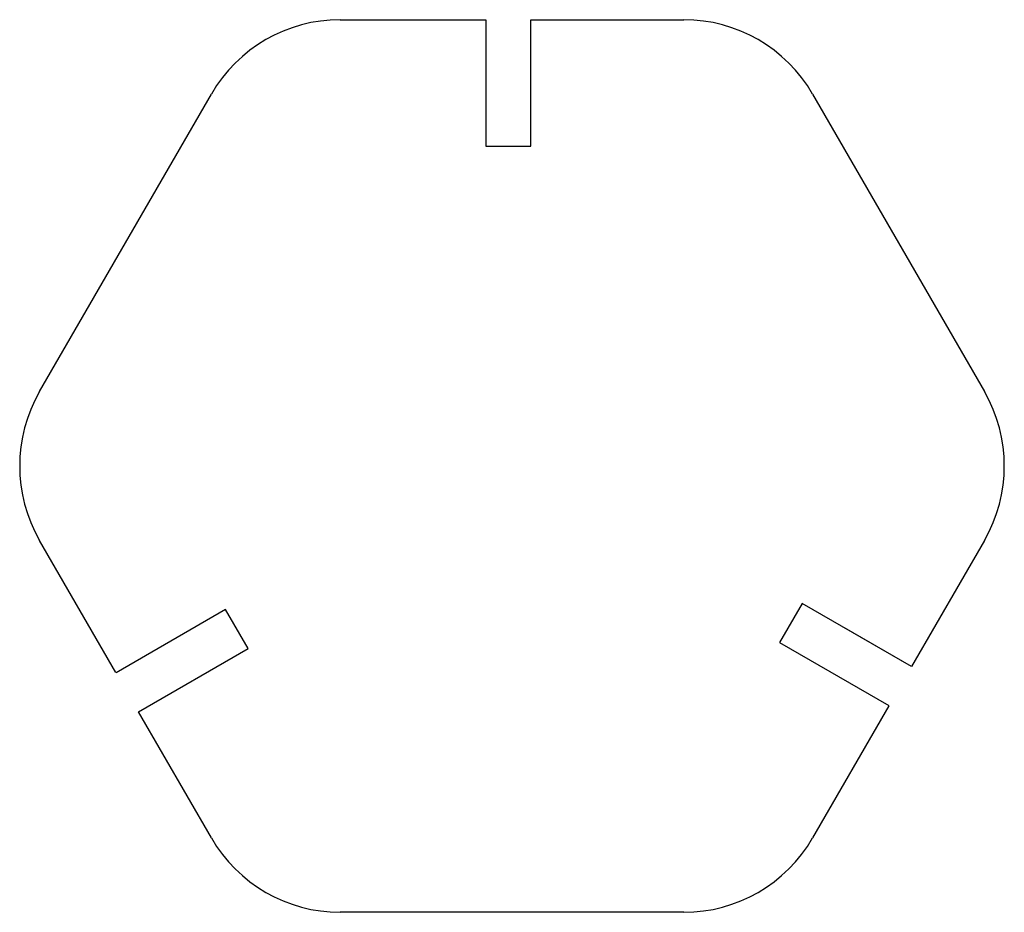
# Model space of a CAD drawing. Header units: millimetres. Extents: x -132 to 132, y -120 to 120.
import ezdxf

# ---------------------------------------------------------------- set-up
doc = ezdxf.new("R2010")
doc.units = ezdxf.units.MM
doc.layers.get('0').update_dxf_attribs({"linetype": 'CONTINUOUS'})

msp = doc.modelspace()

# ---------------------------------------------------------------- linework, layer by layer
for p, q in [((-46.19, 120), (-7, 120)), ((-7, 120), (-7, 86)), ((5.1, 86), (5.1, 120)), ((5.1, 120), (46.19, 120)), ((-127.02, 20), (-80.83, 100)), ((80.83, 100), (127.02, 20)), ((-7, 86), (5.1, 86)), ((-106.52, -55.5), (-127.02, -20)), ((127.02, -20), (107.42, -53.94)), ((77.98, -36.94), (71.93, -47.42)), ((107.42, -53.94), (77.98, -36.94)), ((-77.03, -38.58), (-106.47, -55.58)), ((-70.98, -49.06), (-77.03, -38.58)), ((107.42, -53.94), (89.43, -43.55)), ((71.93, -47.42), (101.37, -64.42)), ((-100.42, -66.06), (-70.98, -49.06)), ((-100.42, -66.06), (-82.43, -55.67)), ((-80.83, -100), (-100.42, -66.06)), ((101.32, -64.5), (80.83, -100)), ((46.19, -120), (-46.19, -120))]:
    msp.add_line(p, q)
for centre, start, end in [((-46.19, 80), 90, 150), ((46.19, 80), 30, 90), ((-92.38, 0), 150, 210), ((92.38, 0), -30, 30), ((-46.19, -80), 210, 270), ((46.19, -80), 270, 330)]:
    msp.add_arc(centre, 40, start, end)

doc.saveas('drawing.dxf')
